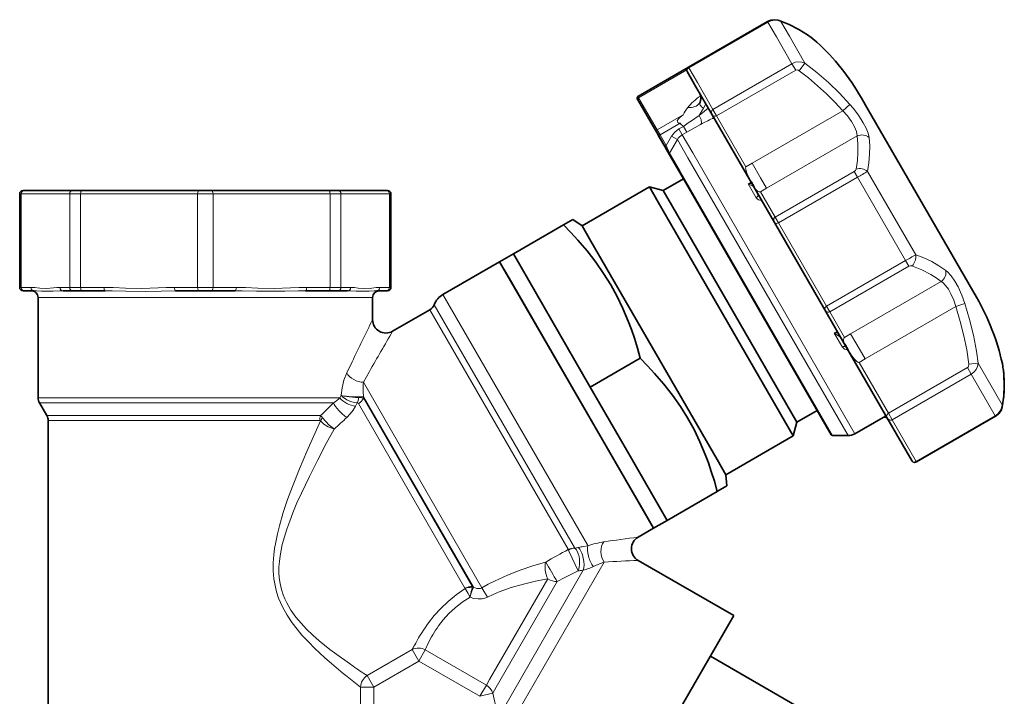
# Model space of a CAD drawing. Extents: x 353 to 846, y 131 to 745.
# Tile 6 of 12: x 699 to 846, y 401 to 503. Entities that reach past the tile are written whole.
import ezdxf

# ---------------------------------------------------------------- set-up
doc = ezdxf.new("R2010")
doc.units = 0

msp = doc.modelspace()

# ---------------------------------------------------------------- linework, layer by layer
at = {"color": 7, "lineweight": 35, "ltscale": 0.341176}
for p, q in [((810.780945, 502.30542), (798.96228, 495.481903)), ((844.833862, 443.324066), (833.015198, 436.500549)), ((833.015198, 436.500549), (844.833862, 443.324066))]:
    msp.add_line(p, q, dxfattribs=at)
at = {"color": 7, "lineweight": 13, "ltscale": 0.341177}
for p, q in [((810.819458, 502.2388), (799.000732, 495.415283)), ((841.203857, 449.611481), (829.385132, 442.787964))]:
    msp.add_line(p, q, dxfattribs=at)
at = {"color": 7, "lineweight": 13, "ltscale": 0.001924}
msp.add_line((810.780945, 502.30542), (810.819458, 502.2388), dxfattribs=at)
at = {"color": 7, "lineweight": 13, "ltscale": 0.063685}
for p, q in [((812.09314, 500.032684), (810.819458, 502.2388)), ((814.031921, 500.138702), (812.75824, 502.344849))]:
    msp.add_line(p, q, dxfattribs=at)
at = {"color": 7, "lineweight": 13, "ltscale": 0.115894}
for p, q in [((814.411011, 496.018005), (812.09314, 500.032684)), ((802.592346, 489.194489), (800.274475, 493.209167))]:
    msp.add_line(p, q, dxfattribs=at)
at = {"color": 7, "lineweight": 13, "ltscale": 0.116441}
msp.add_line((816.360718, 496.105042), (814.031921, 500.138702), dxfattribs=at)
at = {"color": 7, "lineweight": 13, "ltscale": 0.002271}
msp.add_line((817.347534, 499.868042), (817.27771, 499.926147), dxfattribs=at)
at = {"color": 7, "lineweight": 35, "ltscale": 0.000421}
msp.add_line((818.032043, 499.335693), (818.045166, 499.325134), dxfattribs=at)
at = {"color": 7, "lineweight": 13, "ltscale": 0.035344}
for p, q in [((816.360779, 496.10498), (815.514648, 494.972382)), ((842.254089, 451.2565), (840.850159, 451.090088))]:
    msp.add_line(p, q, dxfattribs=at)
at = {"color": 7, "lineweight": 35, "ltscale": 0.218681}
msp.add_line((791.384583, 491.106903), (798.9599, 495.48053), dxfattribs=at)
at = {"color": 7, "lineweight": 13, "ltscale": 0.208084}
msp.add_line((791.485046, 490.932861), (798.693298, 495.094543), dxfattribs=at)
at = {"color": 7, "lineweight": 35, "ltscale": 0.066302}
msp.add_line((800.060852, 492.579163), (798.734802, 494.875916), dxfattribs=at)
at = {"color": 7, "lineweight": 13, "ltscale": 0.001923}
for p, q in [((798.96228, 495.481903), (799.000732, 495.415283)), ((844.79541, 443.390686), (844.833862, 443.324066)), ((832.976746, 436.567169), (833.015198, 436.500549))]:
    msp.add_line(p, q, dxfattribs=at)
at = {"color": 7, "lineweight": 13, "ltscale": 0.063686}
msp.add_line((800.274475, 493.209167), (799.000732, 495.415283), dxfattribs=at)
at = {"color": 7, "lineweight": 13, "ltscale": 0.341176}
for p, q in [((802.592346, 489.194489), (814.411011, 496.018005)), ((803.153442, 488.222626), (814.972107, 495.046143)), ((840.6427, 450.583344), (828.824036, 443.759827)), ((844.79541, 443.390686), (832.976746, 436.567169))]:
    msp.add_line(p, q, dxfattribs=at)
at = {"color": 7, "lineweight": 13, "ltscale": 0.028055}
for p, q in [((814.972107, 495.046143), (814.411011, 496.018005)), ((803.153442, 488.222626), (802.592346, 489.194489)), ((828.824036, 443.759827), (829.385132, 442.787964))]:
    msp.add_line(p, q, dxfattribs=at)
at = {"color": 7, "lineweight": 35, "ltscale": 0.003349}
msp.add_line((799.3927, 493.736389), (799.325745, 493.852417), dxfattribs=at)
at = {"color": 7, "lineweight": 35, "ltscale": 0.121832}
msp.add_line((802.497498, 488.358765), (800.060852, 492.579163), dxfattribs=at)
at = {"color": 7, "lineweight": 35, "ltscale": 0.000498}
msp.add_line((791.290344, 490.770081), (791.300293, 490.752808), dxfattribs=at)
at = {"color": 7, "lineweight": 35, "ltscale": 0.004187}
msp.add_line((791.37677, 490.620361), (791.29303, 490.765381), dxfattribs=at)
at = {"color": 7, "lineweight": 35, "ltscale": 0.000224}
msp.add_line((791.295837, 490.760559), (791.300293, 490.752808), dxfattribs=at)
at = {"color": 7, "lineweight": 35, "ltscale": 0.178325}
msp.add_line((794.891602, 484.532532), (791.325134, 490.7099), dxfattribs=at)
at = {"color": 7, "lineweight": 35, "ltscale": 0.116787}
msp.add_line((791.37677, 490.620361), (793.712524, 486.574768), dxfattribs=at)
at = {"color": 7, "lineweight": 13, "ltscale": 0.005024}
msp.add_line((791.485046, 490.932861), (791.384583, 491.106903), dxfattribs=at)
at = {"color": 7, "lineweight": 13, "ltscale": 0.138527}
msp.add_line((791.485046, 490.932861), (794.255615, 486.134155), dxfattribs=at)
at = {"color": 7, "lineweight": 35, "ltscale": 0.05275}
msp.add_line((825.82312, 489.135071), (824.768127, 490.962372), dxfattribs=at)
at = {"color": 7, "lineweight": 13, "ltscale": 0.032336}
msp.add_line((800.522705, 488.272491), (801.177979, 489.387665), dxfattribs=at)
at = {"color": 7, "lineweight": 13, "ltscale": 0.018067}
msp.add_line((801.17804, 489.387695), (801.544189, 490.010742), dxfattribs=at)
at = {"color": 7, "lineweight": 13, "ltscale": 0.391401}
for p, q in [((822.001892, 488.974884), (808.443359, 481.146851)), ((824.166992, 485.224854), (810.608459, 477.396851)), ((836.73468, 463.45697), (823.176147, 455.628937))]:
    msp.add_line(p, q, dxfattribs=at)
at = {"color": 7, "lineweight": 13, "ltscale": 0.036158}
msp.add_line((823.080383, 489.938538), (822.001892, 488.974854), dxfattribs=at)
at = {"color": 7, "lineweight": 35}
for p, q in [((842.004089, 461.108826), (825.82312, 489.135071)), ((820.278687, 440.560852), (797.589661, 479.859375)), ((813.298401, 442.651031), (794.430359, 475.331421)), ((815.163452, 442.420715), (796.387573, 474.941406)), ((784.353271, 469.513397), (803.221313, 436.833008)), ((770.713745, 466.409821), (792.305969, 429.011017)), ((793.713745, 426.572632), (772.121521, 463.971436)), ((703.213745, 442.666931), (703.213745, 386.470764)), ((805.713745, 413.515442), (790.693115, 387.498901))]:
    msp.add_line(p, q, dxfattribs=at)
at = {"color": 7, "lineweight": 13, "ltscale": 0.112683}
msp.add_line((798.159058, 488.387817), (794.255615, 486.134155), dxfattribs=at)
at = {"color": 7, "lineweight": 13, "ltscale": 0.003962}
msp.add_line((797.369385, 487.240906), (797.290161, 487.378143), dxfattribs=at)
at = {"color": 7, "lineweight": 35, "ltscale": 0.309852}
msp.add_line((802.497498, 488.358765), (808.694519, 477.625183), dxfattribs=at)
at = {"color": 7, "lineweight": 13, "ltscale": 0.001352}
msp.add_line((802.575134, 487.836121), (802.525818, 487.813934), dxfattribs=at)
at = {"color": 7, "lineweight": 13, "ltscale": 0.00487}
msp.add_line((802.751526, 487.918793), (802.575134, 487.836121), dxfattribs=at)
at = {"color": 7, "lineweight": 13, "ltscale": 0.219319}
msp.add_line((803.153442, 488.222626), (807.539795, 480.625183), dxfattribs=at)
at = {"color": 7, "lineweight": 35, "ltscale": 0.021741}
msp.add_line((793.712524, 486.574768), (794.147339, 485.821655), dxfattribs=at)
at = {"color": 7, "lineweight": 35, "ltscale": 0.016238}
msp.add_line((794.472107, 485.259155), (794.147339, 485.821655), dxfattribs=at)
at = {"color": 7, "lineweight": 13, "ltscale": 0.02165}
msp.add_line((794.688599, 485.384155), (794.255615, 486.134155), dxfattribs=at)
at = {"color": 7, "lineweight": 13, "ltscale": 0.086462}
msp.add_line((797.683716, 487.113403), (794.688599, 485.384155), dxfattribs=at)
at = {"color": 7, "lineweight": 13, "ltscale": 0.019196}
for p, q in [((798.176575, 486.646423), (797.511597, 486.262512)), ((798.676208, 485.781006), (798.01123, 485.397095))]:
    msp.add_line(p, q, dxfattribs=at)
at = {"color": 7, "lineweight": 13, "ltscale": 0.024982}
for p, q in [((797.511597, 486.262512), (798.01123, 485.397095)), ((798.176575, 486.646423), (798.676208, 485.781006))]:
    msp.add_line(p, q, dxfattribs=at)
at = {"color": 7, "lineweight": 13, "ltscale": 0.059368}
msp.add_line((798.676147, 485.780945), (800.747498, 486.942291), dxfattribs=at)
at = {"color": 7, "lineweight": 13, "ltscale": 0.00625}
for p, q in [((794.688599, 485.384155), (794.472107, 485.259155)), ((795.614929, 483.779694), (795.398438, 483.654694))]:
    msp.add_line(p, q, dxfattribs=at)
at = {"color": 7, "lineweight": 35, "ltscale": 0.046317}
msp.add_line((794.472107, 485.259155), (795.398438, 483.654694), dxfattribs=at)
at = {"color": 7, "lineweight": 13, "ltscale": 0.046317}
msp.add_line((794.688599, 485.384155), (795.614929, 483.779694), dxfattribs=at)
at = {"color": 7, "lineweight": 35, "ltscale": 0.02338}
msp.add_line((795.359192, 483.722626), (794.891602, 484.532532), dxfattribs=at)
at = {"color": 7, "lineweight": 13, "ltscale": 0.03996}
msp.add_line((796.413696, 485.164185), (795.614929, 483.779694), dxfattribs=at)
at = {"color": 7, "lineweight": 13, "ltscale": 0.058005}
msp.add_line((797.279419, 484.664734), (796.119934, 482.655029), dxfattribs=at)
at = {"color": 7, "lineweight": 13, "ltscale": 0.024987}
msp.add_line((796.413696, 485.164185), (797.279419, 484.664734), dxfattribs=at)
at = {"color": 7, "lineweight": 13, "ltscale": 0.07772}
msp.add_line((798.833801, 481.972412), (797.279419, 484.664734), dxfattribs=at)
at = {"color": 7, "lineweight": 13, "ltscale": 0.07855}
msp.add_line((799.582214, 482.676056), (798.01123, 485.397095), dxfattribs=at)
at = {"color": 7, "lineweight": 35, "ltscale": 0.141765}
msp.add_line((798.194519, 478.811737), (795.359192, 483.722626), dxfattribs=at)
at = {"color": 7, "lineweight": 35, "ltscale": 0.03607}
msp.add_line((795.398438, 483.654694), (796.119812, 482.405182), dxfattribs=at)
at = {"color": 7, "lineweight": 13, "ltscale": 0.030821}
msp.add_line((795.614929, 483.779694), (796.119934, 482.655029), dxfattribs=at)
at = {"color": 7, "lineweight": 35, "ltscale": 0.073491}
msp.add_line((797.589661, 479.859375), (796.119812, 482.405182), dxfattribs=at)
at = {"color": 7, "lineweight": 13, "ltscale": 0.074149}
msp.add_line((797.602905, 480.086426), (796.119934, 482.655029), dxfattribs=at)
at = {"color": 7, "lineweight": 35, "ltscale": 0.096402}
msp.add_line((798.194519, 478.811707), (796.266479, 482.151154), dxfattribs=at)
at = {"color": 7, "lineweight": 13}
for p, q in [((798.833801, 481.972412), (822.814941, 440.435852)), ((799.582214, 482.676056), (823.814941, 440.703796)), ((820.495178, 440.435852), (797.602905, 480.086426)), ((701.713745, 461.068848), (748.65332, 461.068848)), ((762.232849, 461.513367), (783.825073, 424.114563)), ((760.933167, 459.993195), (781.899536, 423.678436)), ((760.283386, 459.233124), (780.936768, 423.460388)), ((768.071655, 417.69281), (750.34259, 448.400421)), ((701.713745, 446.068848), (746.844788, 446.068848)), ((766.79718, 417.7789), (750.375061, 446.2229)), ((701.914734, 445.318848), (745.852173, 445.318848)), ((749.599487, 445.20224), (765.525879, 417.616882)), ((750.359131, 446.007813), (766.618713, 417.845337)), ((703.012756, 443.416931), (743.949097, 443.416931)), ((703.213745, 442.666931), (743.802979, 442.666931)), ((786.364197, 421.515808), (772.716675, 397.877594)), ((783.221558, 420.315186), (771.265137, 399.606049))]:
    msp.add_line(p, q, dxfattribs=at)
at = {"color": 7, "lineweight": 13, "ltscale": 0.026084}
for p, q in [((808.443359, 481.146851), (807.539795, 480.625183)), ((810.608459, 477.396851), (809.704895, 476.875183)), ((823.176147, 455.628937), (822.272583, 455.107269))]:
    msp.add_line(p, q, dxfattribs=at)
at = {"color": 7, "lineweight": 13, "ltscale": 0.062499}
for p, q in [((808.44342, 481.146851), (809.693359, 478.981812)), ((824.091248, 454.044006), (825.341187, 451.878967))]:
    msp.add_line(p, q, dxfattribs=at)
at = {"color": 7, "lineweight": 13, "ltscale": 0.341175}
for p, q in [((823.716736, 479.899963), (811.898071, 473.076477)), ((824.21582, 479.035522), (812.397156, 472.212036)), ((819.580322, 459.770447), (831.398987, 466.593933)), ((820.079407, 458.906006), (831.898071, 465.729492))]:
    msp.add_line(p, q, dxfattribs=at)
at = {"color": 7, "lineweight": 13, "ltscale": 0.024954}
for p, q in [((823.716736, 479.899963), (824.21582, 479.035522)), ((811.898071, 473.076477), (812.397156, 472.212036)), ((831.898071, 465.729492), (831.398987, 466.593933)), ((820.079407, 458.906006), (819.580322, 459.770447))]:
    msp.add_line(p, q, dxfattribs=at)
at = {"color": 7, "lineweight": 13, "ltscale": 0.360254}
msp.add_line((832.909973, 467.440979), (825.704895, 479.920563), dxfattribs=at)
at = {"color": 7, "lineweight": 35, "ltscale": 0.0875}
for p, q in [((795.163452, 477.061737), (798.194519, 478.811737)), ((815.163452, 442.420715), (818.194519, 444.170715))]:
    msp.add_line(p, q, dxfattribs=at)
at = {"color": 7, "lineweight": 13, "ltscale": 0.045754}
for p, q in [((809.693359, 478.981812), (810.608459, 477.396881)), ((824.091248, 454.044006), (823.176147, 455.628937))]:
    msp.add_line(p, q, dxfattribs=at)
at = {"color": 7, "lineweight": 13, "ltscale": 0.359158}
for p, q in [((831.398987, 466.593933), (824.21582, 479.035522)), ((819.580322, 459.770447), (812.397156, 472.212036))]:
    msp.add_line(p, q, dxfattribs=at)
at = {"color": 7, "lineweight": 35, "ltscale": 0.004758}
for p, q in [((699.460938, 477.068848), (699.651245, 477.068848)), ((753.776245, 477.068848), (753.966553, 477.068848)), ((699.460938, 462.068848), (699.651245, 462.068848)), ((753.776245, 462.068848), (753.966553, 462.068848))]:
    msp.add_line(p, q, dxfattribs=at)
at = {"color": 7, "lineweight": 35, "ltscale": 0.181248}
for p, q in [((706.901184, 477.068848), (699.651245, 477.068848)), ((753.776245, 477.068848), (746.526306, 477.068848))]:
    msp.add_line(p, q, dxfattribs=at)
at = {"color": 7, "lineweight": 35, "ltscale": 0.033824}
for p, q in [((706.901184, 477.068848), (708.25415, 477.068848)), ((745.17334, 477.068848), (746.526306, 477.068848)), ((706.901184, 462.068848), (708.25415, 462.068848)), ((745.17334, 462.068848), (746.526306, 462.068848))]:
    msp.add_line(p, q, dxfattribs=at)
at = {"color": 7, "lineweight": 35, "ltscale": 0.437572}
for p, q in [((725.757019, 477.068848), (708.25415, 477.068848)), ((745.17334, 477.068848), (727.670471, 477.068848))]:
    msp.add_line(p, q, dxfattribs=at)
at = {"color": 7, "lineweight": 35, "ltscale": 0.047836}
for p, q in [((725.757019, 477.068848), (727.670471, 477.068848)), ((725.757019, 462.068848), (727.670471, 462.068848))]:
    msp.add_line(p, q, dxfattribs=at)
at = {"color": 7, "lineweight": 35, "ltscale": 0.290901}
for p, q in [((793.11438, 477.610779), (783.037292, 471.792755)), ((814.61438, 440.371674), (804.537292, 434.55365))]:
    msp.add_line(p, q, dxfattribs=at)
at = {"color": 7, "lineweight": 35, "ltscale": 0.065799}
for p, q in [((794.430359, 475.331421), (793.11438, 477.610779)), ((783.037292, 471.792755), (784.353271, 469.513397)), ((814.61438, 440.371674), (813.298401, 442.651031)), ((803.221313, 436.833008), (804.537292, 434.55365))]:
    msp.add_line(p, q, dxfattribs=at)
at = {"color": 7, "lineweight": 35, "ltscale": 0.053034}
msp.add_line((795.163452, 477.061737), (793.11438, 477.610779), dxfattribs=at)
at = {"color": 7, "lineweight": 35, "ltscale": 0.061208}
msp.add_line((796.387573, 474.941406), (795.163452, 477.061737), dxfattribs=at)
at = {"color": 7, "lineweight": 13, "ltscale": 0.012499}
for p, q in [((808.305054, 478.299744), (807.87207, 478.049744)), ((821.177063, 456.004761), (820.74408, 455.754761))]:
    msp.add_line(p, q, dxfattribs=at)
at = {"color": 7, "lineweight": 13, "ltscale": 0.059596}
msp.add_line((809.063965, 475.98526), (807.87207, 478.049744), dxfattribs=at)
at = {"color": 7, "lineweight": 35, "ltscale": 0.154926}
for p, q in [((808.694519, 477.625183), (811.79303, 472.258392)), ((819.31842, 459.22406), (822.416931, 453.857269))]:
    msp.add_line(p, q, dxfattribs=at)
at = {"color": 7, "lineweight": 13, "ltscale": 0.005708}
for p, q in [((698.960938, 476.568848), (699.18927, 476.568848)), ((754.23822, 476.568848), (754.466553, 476.568848)), ((698.960938, 462.568848), (699.18927, 462.568848)), ((754.23822, 462.568848), (754.466553, 462.568848))]:
    msp.add_line(p, q, dxfattribs=at)
at = {"color": 7, "lineweight": 35, "ltscale": 0.35}
for p, q in [((698.960938, 462.568848), (698.960938, 476.568848)), ((754.466553, 462.568848), (754.466553, 476.568848))]:
    msp.add_line(p, q, dxfattribs=at)
at = {"color": 7, "lineweight": 13, "ltscale": 0.35}
for p, q in [((699.18927, 462.568848), (699.18927, 476.568848)), ((706.439209, 476.568848), (706.439209, 462.568848)), ((708.062805, 476.568848), (708.062805, 462.568848)), ((725.565674, 462.568848), (725.565674, 476.568848)), ((727.861816, 462.568848), (727.861816, 476.568848)), ((745.364685, 476.568848), (745.364685, 462.568848)), ((746.988281, 476.568848), (746.988281, 462.568848)), ((754.23822, 462.568848), (754.23822, 476.568848))]:
    msp.add_line(p, q, dxfattribs=at)
at = {"color": 7, "lineweight": 13, "ltscale": 0.181248}
for p, q in [((706.439209, 476.568848), (699.18927, 476.568848)), ((754.23822, 476.568848), (746.988281, 476.568848))]:
    msp.add_line(p, q, dxfattribs=at)
at = {"color": 7, "lineweight": 13, "ltscale": 0.04059}
for p, q in [((706.439209, 476.568848), (708.062805, 476.568848)), ((745.364685, 476.568848), (746.988281, 476.568848)), ((706.439209, 462.568848), (708.062805, 462.568848)), ((745.364685, 462.568848), (746.988281, 462.568848))]:
    msp.add_line(p, q, dxfattribs=at)
at = {"color": 7, "lineweight": 13, "ltscale": 0.437572}
for p, q in [((725.565674, 476.568848), (708.062805, 476.568848)), ((745.364685, 476.568848), (727.861816, 476.568848))]:
    msp.add_line(p, q, dxfattribs=at)
at = {"color": 7, "lineweight": 13, "ltscale": 0.057404}
for p, q in [((725.565674, 476.568848), (727.861816, 476.568848)), ((725.565674, 462.568848), (727.861816, 462.568848))]:
    msp.add_line(p, q, dxfattribs=at)
at = {"color": 7, "lineweight": 35, "ltscale": 0.002706}
msp.add_line((809.379639, 476.438538), (809.3255, 476.532288), dxfattribs=at)
at = {"color": 7, "lineweight": 13, "ltscale": 0.109659}
msp.add_line((809.704895, 476.875183), (811.898071, 473.076477), dxfattribs=at)
at = {"color": 7, "lineweight": 35, "ltscale": 0.041608}
msp.add_line((781.679688, 472.740997), (780.238342, 471.908844), dxfattribs=at)
at = {"color": 7, "lineweight": 35, "ltscale": 0.041399}
for p, q in [((783.037292, 471.792755), (781.679688, 472.740997)), ((804.537292, 434.55365), (804.679688, 432.903809))]:
    msp.add_line(p, q, dxfattribs=at)
at = {"color": 7, "lineweight": 35, "ltscale": 0.215853}
msp.add_line((780.238342, 471.908844), (772.760986, 467.591797), dxfattribs=at)
at = {"color": 7, "lineweight": 35, "ltscale": 0.376269}
msp.add_line((819.31842, 459.22406), (811.79303, 472.258392), dxfattribs=at)
at = {"color": 7, "lineweight": 35, "ltscale": 0.059099}
for p, q in [((770.713745, 466.409821), (772.760986, 467.591797)), ((793.713745, 426.572632), (795.760986, 427.754639))]:
    msp.add_line(p, q, dxfattribs=at)
at = {"color": 7, "lineweight": 35, "ltscale": 0.2875}
for p, q in [((772.760986, 467.591797), (778.510986, 457.632507)), ((778.510986, 457.632507), (784.260986, 447.673218)), ((784.260986, 447.673218), (790.010986, 437.713928)), ((790.010986, 437.713928), (795.760986, 427.754639))]:
    msp.add_line(p, q, dxfattribs=at)
at = {"color": 7, "lineweight": 35, "ltscale": 0.244822}
msp.add_line((770.713745, 466.409821), (762.232849, 461.513367), dxfattribs=at)
at = {"color": 7, "lineweight": 35, "ltscale": 0.07039}
for p, q in [((772.121521, 463.971436), (770.713745, 466.409821)), ((792.305969, 429.011017), (793.713745, 426.572632))]:
    msp.add_line(p, q, dxfattribs=at)
at = {"color": 7, "lineweight": 13, "ltscale": 0.03614}
for p, q in [((700.634888, 462.568848), (699.18927, 462.568848)), ((754.23822, 462.568848), (752.792603, 462.568848))]:
    msp.add_line(p, q, dxfattribs=at)
at = {"color": 7, "lineweight": 13, "ltscale": 0.036139}
for p, q in [((706.439209, 462.568848), (704.993652, 462.568848)), ((748.433838, 462.568848), (746.988281, 462.568848))]:
    msp.add_line(p, q, dxfattribs=at)
at = {"color": 7, "lineweight": 13, "ltscale": 0.08725}
for p, q in [((711.552795, 462.568848), (708.062805, 462.568848)), ((745.364685, 462.568848), (741.874695, 462.568848))]:
    msp.add_line(p, q, dxfattribs=at)
at = {"color": 7, "lineweight": 13, "ltscale": 0.087248}
for p, q in [((725.565674, 462.568848), (722.075745, 462.568848)), ((731.351746, 462.568848), (727.861816, 462.568848))]:
    msp.add_line(p, q, dxfattribs=at)
at = {"color": 7, "lineweight": 35, "ltscale": 0.036139}
for p, q in [((701.096802, 462.068848), (699.651245, 462.068848)), ((753.776245, 462.068848), (752.330688, 462.068848))]:
    msp.add_line(p, q, dxfattribs=at)
at = {"color": 7, "lineweight": 35, "ltscale": 0.000674}
msp.add_line((700.714722, 462.068848), (700.741699, 462.068848), dxfattribs=at)
at = {"color": 7, "lineweight": 35, "ltscale": 0.375}
msp.add_line((701.713745, 461.068848), (701.713745, 446.068848), dxfattribs=at)
at = {"color": 7, "lineweight": 35, "ltscale": 0.03614}
for p, q in [((706.901184, 462.068848), (705.455566, 462.068848)), ((747.971924, 462.068848), (746.526306, 462.068848))]:
    msp.add_line(p, q, dxfattribs=at)
at = {"color": 7, "lineweight": 35, "ltscale": 0.08725}
for p, q in [((711.744141, 462.068848), (708.25415, 462.068848)), ((745.17334, 462.068848), (741.68335, 462.068848))]:
    msp.add_line(p, q, dxfattribs=at)
at = {"color": 7, "lineweight": 35, "ltscale": 0.087248}
for p, q in [((725.757019, 462.068848), (722.26709, 462.068848)), ((731.1604, 462.068848), (727.670471, 462.068848))]:
    msp.add_line(p, q, dxfattribs=at)
at = {"color": 7, "lineweight": 13, "ltscale": 0.076511}
msp.add_line((748.65332, 461.068848), (751.713745, 461.068848), dxfattribs=at)
at = {"color": 7, "lineweight": 35, "ltscale": 0.082981}
msp.add_line((751.713745, 461.068848), (751.713745, 457.749603), dxfattribs=at)
at = {"color": 7, "lineweight": 13, "ltscale": 0.3914}
msp.add_line((838.899719, 459.70697), (825.341248, 451.878937), dxfattribs=at)
at = {"color": 7, "lineweight": 13, "ltscale": 0.036157}
msp.add_line((840.273499, 460.159088), (838.899719, 459.70697), dxfattribs=at)
at = {"color": 7, "lineweight": 35, "ltscale": 0.16078}
msp.add_line((760.283386, 459.233124), (754.713806, 456.017517), dxfattribs=at)
at = {"color": 7, "lineweight": 13, "ltscale": 0.10966}
msp.add_line((820.079407, 458.906006), (822.272583, 455.107269), dxfattribs=at)
at = {"color": 7, "lineweight": 13, "ltscale": 0.060918}
msp.add_line((821.962402, 453.644501), (820.74408, 455.754761), dxfattribs=at)
at = {"color": 7, "lineweight": 35, "ltscale": 0.309851}
msp.add_line((822.416931, 453.857269), (828.613953, 443.123718), dxfattribs=at)
at = {"color": 7, "lineweight": 35, "ltscale": 0.215854}
for p, q in [((791.738403, 451.990265), (784.260986, 447.673218)), ((803.238403, 432.071686), (795.760986, 427.754639))]:
    msp.add_line(p, q, dxfattribs=at)
at = {"color": 7, "lineweight": 13, "ltscale": 0.046524}
msp.add_line((748.65332, 451.464844), (747.852051, 449.785217), dxfattribs=at)
at = {"color": 7, "lineweight": 13, "ltscale": 0.026085}
msp.add_line((825.341248, 451.878937), (824.437622, 451.357269), dxfattribs=at)
at = {"color": 7, "lineweight": 13, "ltscale": 0.21932}
msp.add_line((824.437622, 451.357269), (828.824036, 443.759827), dxfattribs=at)
at = {"color": 7, "lineweight": 13, "ltscale": 0.028056}
msp.add_line((840.6427, 450.583344), (841.203857, 449.611481), dxfattribs=at)
at = {"color": 7, "lineweight": 13, "ltscale": 0.180127}
msp.add_line((845.856628, 445.016724), (842.254089, 451.2565), dxfattribs=at)
at = {"color": 7, "lineweight": 35, "ltscale": 0.002506}
msp.add_line((845.884766, 451.106384), (845.866211, 451.204895), dxfattribs=at)
at = {"color": 7, "lineweight": 13, "ltscale": 0.04612}
msp.add_line((751.250549, 450.006317), (750.34259, 448.400421), dxfattribs=at)
at = {"color": 7, "lineweight": 13, "ltscale": 0.179579}
for p, q in [((844.79541, 443.390686), (841.203857, 449.611481)), ((832.976746, 436.567169), (829.385132, 442.787964))]:
    msp.add_line(p, q, dxfattribs=at)
at = {"color": 7, "lineweight": 13, "ltscale": 0.002272}
msp.add_line((846.021729, 450.140015), (846.006348, 450.229584), dxfattribs=at)
at = {"color": 7, "lineweight": 13, "ltscale": 0.010493}
msp.add_line((747.014587, 446.452698), (746.844788, 446.068848), dxfattribs=at)
at = {"color": 7, "lineweight": 13, "ltscale": 0.005392}
msp.add_line((750.375061, 446.2229), (750.359131, 446.007813), dxfattribs=at)
at = {"color": 7, "lineweight": 35, "ltscale": 0.054903}
msp.add_line((703.012756, 443.416931), (701.914734, 445.318848), dxfattribs=at)
at = {"color": 7, "lineweight": 13, "ltscale": 0.013493}
msp.add_line((749.426147, 445.302063), (749.173218, 444.825287), dxfattribs=at)
at = {"color": 7, "lineweight": 35, "ltscale": 0.121651}
msp.add_line((823.814941, 440.703796), (828.029053, 443.13681), dxfattribs=at)
at = {"color": 7, "lineweight": 13, "ltscale": 0.012501}
msp.add_line((828.427734, 443.446259), (827.99469, 443.196259), dxfattribs=at)
at = {"color": 7, "lineweight": 35, "ltscale": 0.000646}
msp.add_line((828.018921, 443.205261), (827.99469, 443.196259), dxfattribs=at)
at = {"color": 7, "lineweight": 13, "ltscale": 0.001717}
msp.add_line((828.029053, 443.13681), (827.99469, 443.196259), dxfattribs=at)
at = {"color": 7, "lineweight": 35, "ltscale": 0.188135}
msp.add_line((832.376648, 436.606506), (828.613953, 443.123718), dxfattribs=at)
at = {"color": 7, "lineweight": 35, "ltscale": 0.053033}
msp.add_line((815.163452, 442.420715), (814.61438, 440.371674), dxfattribs=at)
at = {"color": 7, "lineweight": 35, "ltscale": 0.057994}
msp.add_line((820.495178, 440.435852), (822.814941, 440.435852), dxfattribs=at)
at = {"color": 7, "lineweight": 35, "ltscale": 0.003238}
msp.add_line((831.783508, 437.633881), (831.71875, 437.746063), dxfattribs=at)
at = {"color": 7, "lineweight": 35, "ltscale": 0.037517}
msp.add_line((803.380066, 432.153473), (804.679688, 432.903809), dxfattribs=at)
at = {"color": 7, "lineweight": 35, "ltscale": 0.004089}
msp.add_line((803.380066, 432.153473), (803.238403, 432.071686), dxfattribs=at)
at = {"color": 7, "lineweight": 35, "ltscale": 0.066622}
msp.add_line((793.713745, 426.572632), (791.405884, 425.240204), dxfattribs=at)
at = {"color": 7, "lineweight": 13, "ltscale": 0.016747}
msp.add_line((783.249023, 423.850037), (783.907898, 423.971069), dxfattribs=at)
at = {"color": 7, "lineweight": 13, "ltscale": 0.004142}
msp.add_line((783.907898, 423.971069), (783.825073, 424.114563), dxfattribs=at)
at = {"color": 7, "lineweight": 13, "ltscale": 0.002185}
msp.add_line((780.936768, 423.460388), (780.980469, 423.384705), dxfattribs=at)
at = {"color": 7, "lineweight": 13, "ltscale": 0.001925}
msp.add_line((781.011169, 423.314087), (780.980469, 423.384705), dxfattribs=at)
at = {"color": 7, "lineweight": 13, "ltscale": 0.002217}
msp.add_line((781.943848, 423.601624), (781.899536, 423.678436), dxfattribs=at)
at = {"color": 7, "lineweight": 13, "ltscale": 0.000451}
msp.add_line((781.953918, 423.58667), (781.943848, 423.601624), dxfattribs=at)
at = {"color": 7, "lineweight": 13, "ltscale": 0.001704}
msp.add_line((782.432007, 423.675629), (782.49823, 423.691742), dxfattribs=at)
at = {"color": 7, "lineweight": 13, "ltscale": 0.000971}
msp.add_line((777.565674, 421.514069), (777.603027, 421.524658), dxfattribs=at)
at = {"color": 7, "lineweight": 35, "ltscale": 0.413032}
msp.add_line((805.713745, 413.515442), (791.405884, 421.776093), dxfattribs=at)
at = {"color": 7, "lineweight": 13, "ltscale": 0.002871}
msp.add_line((783.108521, 420.294891), (783.221558, 420.315186), dxfattribs=at)
at = {"color": 7, "lineweight": 13, "ltscale": 0.434763}
msp.add_line((777.909424, 419.013794), (769.214172, 403.953156), dxfattribs=at)
at = {"color": 7, "lineweight": 13, "ltscale": 0.455986}
msp.add_line((779.301575, 418.59668), (770.181885, 402.800842), dxfattribs=at)
at = {"color": 7, "lineweight": 13, "ltscale": 0.00091}
msp.add_line((777.873596, 419.007355), (777.909424, 419.013794), dxfattribs=at)
at = {"color": 7, "lineweight": 13, "ltscale": 0.004761}
msp.add_line((766.79718, 417.7789), (766.618713, 417.845337), dxfattribs=at)
at = {"color": 7, "lineweight": 13, "ltscale": 0.040584}
msp.add_line((768.88501, 416.287903), (768.071655, 417.69281), dxfattribs=at)
at = {"color": 7, "lineweight": 13, "ltscale": 0.007571}
msp.add_line((766.283142, 416.274384), (766.139771, 416.541138), dxfattribs=at)
at = {"color": 7, "lineweight": 13, "ltscale": 0.007495}
msp.add_line((766.283142, 416.274384), (766.35144, 416.566315), dxfattribs=at)
at = {"color": 7, "lineweight": 13, "ltscale": 0.194593}
for p, q in [((757.654236, 408.432587), (750.91333, 404.54071)), ((758.638977, 406.726929), (751.898071, 402.835083))]:
    msp.add_line(p, q, dxfattribs=at)
at = {"color": 7, "lineweight": 13, "ltscale": 0.049238}
msp.add_line((758.638977, 406.726959), (757.654236, 408.432617), dxfattribs=at)
at = {"color": 7, "lineweight": 13, "ltscale": 0.047915}
msp.add_line((758.638977, 406.726959), (759.59729, 408.38678), dxfattribs=at)
at = {"color": 7, "lineweight": 13, "ltscale": 0.263631}
for p, q in [((768.729736, 403.114166), (759.59729, 408.38678)), ((767.771423, 401.454315), (758.638977, 406.726959))]:
    msp.add_line(p, q, dxfattribs=at)
at = {"color": 7, "lineweight": 13, "ltscale": 0.017744}
msp.add_line((748.245056, 406.339905), (748.828796, 405.936157), dxfattribs=at)
at = {"color": 7, "lineweight": 35, "ltscale": 0.477833}
msp.add_line((818.766357, 397.896606), (802.213745, 407.453278), dxfattribs=at)
at = {"color": 7, "lineweight": 13, "ltscale": 0.018183}
msp.add_line((747.336914, 404.872772), (747.903015, 404.416138), dxfattribs=at)
at = {"color": 7, "lineweight": 13, "ltscale": 0.049237}
msp.add_line((751.898071, 402.835083), (750.91333, 404.54071), dxfattribs=at)
at = {"color": 7, "lineweight": 13, "ltscale": 0.02422}
msp.add_line((769.214172, 403.953156), (768.729736, 403.114166), dxfattribs=at)
at = {"color": 7, "lineweight": 13, "ltscale": 0.243246}
for p, q in [((749.922852, 402.835083), (749.922852, 393.105255)), ((751.898071, 402.835083), (751.898071, 393.105255))]:
    msp.add_line(p, q, dxfattribs=at)
at = {"color": 7, "lineweight": 13, "ltscale": 0.04938}
msp.add_line((751.898071, 402.835083), (749.922852, 402.835083), dxfattribs=at)
at = {"color": 7, "lineweight": 13, "ltscale": 0.047916}
msp.add_line((767.771423, 401.454315), (768.729736, 403.114166), dxfattribs=at)
at = {"color": 7, "lineweight": 13, "ltscale": 0.04897}
msp.add_line((767.771423, 401.454315), (769.673828, 401.920898), dxfattribs=at)
at = {"color": 7, "lineweight": 13, "ltscale": 0.025402}
msp.add_line((770.181885, 402.800842), (769.673828, 401.920898), dxfattribs=at)
at = {"color": 7, "lineweight": 35}
for points in [[(810.780945, 502.30542), (811.273682, 502.515747), (811.783447, 502.598083), (812.319397, 502.54303), (812.486572, 502.493103)], [(812.486572, 502.493103), (814.009216, 501.881226), (815.430786, 501.152588), (816.746643, 500.31543), (817.27771, 499.926147)], [(818.122131, 499.259033), (817.785156, 499.532288), (817.27771, 499.926147)], [(798.96228, 495.481903), (798.764282, 495.291901), (798.691467, 495.074615), (798.734436, 494.876556)], [(800.681824, 490.269897), (800.78064, 490.776245), (800.723206, 491.271912), (800.57843, 491.680603)], [(791.738403, 451.990265), (791.313538, 453.508575), (790.853943, 454.990601), (790.412903, 456.28067), (789.94104, 457.539581), (789.149414, 459.420929), (788.275269, 461.23288), (787.312866, 462.982544), (786.256653, 464.679016), (785.073669, 466.370056), (783.783813, 468.025055), (782.387268, 469.650848), (781.336975, 470.785828), (780.238342, 471.908844)], [(803.238403, 432.071686), (802.813538, 433.589996), (802.353943, 435.072021), (801.912903, 436.362091), (801.44104, 437.621002), (800.649414, 439.50235), (799.775269, 441.31427), (798.812866, 443.063965), (797.756653, 444.760437), (796.573669, 446.451477), (795.283813, 448.106476), (793.887268, 449.732269), (792.836975, 450.867249), (791.738403, 451.990265)], [(845.849182, 444.707306), (846.080566, 446.331451), (846.1604, 447.927002), (846.093323, 449.485474), (846.021729, 450.140015)], [(845.849182, 444.707336), (845.668823, 444.186707), (845.347351, 443.731934), (844.919128, 443.375824), (844.833862, 443.324066)], [(844.833862, 443.324066), (845.274841, 443.657715), (845.598877, 444.062622), (845.802734, 444.516724), (845.849182, 444.707306)], [(833.015198, 436.500549), (832.753967, 436.424133), (832.529907, 436.468262), (832.376648, 436.606506)]]:
    msp.add_lwpolyline(points, dxfattribs=at)
at = {"color": 7, "lineweight": 13}
for points in [[(812.75824, 502.344849), (812.304565, 502.500427), (811.814331, 502.536102), (811.302124, 502.447327), (810.819458, 502.2388)], [(817.347534, 499.868042), (816.308533, 500.601624), (815.196655, 501.262085), (814.012512, 501.844391), (812.75824, 502.344818)], [(814.411011, 496.018005), (814.89563, 496.225281), (815.410706, 496.309448), (815.904175, 496.267334), (816.360779, 496.105042)], [(816.360718, 496.105042), (818.144104, 494.705231), (819.859314, 493.205109), (821.504822, 491.613159), (823.080322, 489.938538)], [(798.734802, 494.875916), (798.70282, 494.992554), (798.730164, 495.127899), (798.830627, 495.280579), (799.000732, 495.415283)], [(814.972107, 495.046143), (815.212158, 495.095947), (815.365723, 495.057556), (815.514648, 494.972412)], [(815.514648, 494.972382), (816.902832, 493.886658), (818.253174, 492.73291), (819.564636, 491.514587), (820.80188, 490.271606), (822.001892, 488.974854)], [(800.681763, 490.269775), (800.63678, 490.127319), (800.637756, 489.979919), (800.688599, 489.833862), (800.78064, 489.700287), (800.897949, 489.583893), (801.17804, 489.387695)], [(801.903625, 489.388672), (801.343628, 488.901428), (800.522644, 488.272491)], [(802.592346, 489.194489), (802.487183, 489.10379), (802.418701, 488.982452), (802.382751, 488.800049), (802.398926, 488.614532), (802.497498, 488.358765)], [(824.166992, 485.224884), (824.135559, 485.530457), (824.056519, 485.86496), (823.762268, 486.599854), (823.31311, 487.377991), (822.696899, 488.211884), (822.001892, 488.974884)], [(825.944153, 484.978333), (825.795288, 485.64386), (825.499878, 486.397522), (825.083618, 487.201111), (824.372681, 488.315979), (823.557129, 489.385498), (823.080383, 489.938538)], [(797.290161, 487.378174), (797.275024, 487.475037), (797.329041, 487.610229), (797.504639, 487.831696), (797.704773, 488.023132), (798.159058, 488.387817)], [(798.176208, 486.646729), (798.920288, 487.16571), (799.420837, 487.458221), (800.522339, 488.271912)], [(803.153442, 488.222626), (802.98584, 488.159363), (802.819092, 488.15332), (802.652039, 488.207764), (802.497498, 488.358765)], [(824.166992, 485.224854), (824.276306, 483.983582), (824.285583, 482.768585), (824.197144, 481.527222), (824.007935, 480.261597)], [(825.944153, 484.978333), (826.035461, 483.753326), (826.028137, 482.500122), (825.918579, 481.221375), (825.704895, 479.920532)], [(807.539795, 480.625183), (807.520691, 480.609802), (807.496216, 480.567078), (807.482056, 480.447205), (807.512207, 480.230225), (807.635986, 479.8125), (807.879639, 479.208038), (808.167175, 478.601532)], [(824.007996, 480.261597), (823.920776, 480.076416), (823.716736, 479.899963)], [(808.583496, 477.817444), (808.594116, 477.791809), (808.594788, 477.781677), (808.590271, 477.770416), (808.583923, 477.765228), (808.564941, 477.76004), (808.539917, 477.760376), (808.47937, 477.772278), (808.345581, 477.818359), (807.87207, 478.049744)], [(809.704895, 476.875183), (809.620605, 476.846924), (809.490295, 476.856873), (809.314941, 476.933838), (809.197266, 477.016113), (808.923462, 477.291626)], [(809.063965, 475.98526), (809.207397, 475.806244), (809.399109, 475.67453), (809.628906, 475.596954), (809.875305, 475.580017)], [(811.79303, 472.258392), (811.707153, 472.46759), (811.684326, 472.692474), (811.723755, 472.870667), (811.825806, 473.022461), (811.898071, 473.076477)], [(811.79303, 472.258392), (811.855469, 472.18924), (811.949402, 472.142395), (812.116211, 472.12439), (812.397156, 472.212036)], [(832.909973, 467.440979), (834.14325, 466.975677), (835.305481, 466.431213), (836.394531, 465.810913), (837.409729, 465.119293)], [(831.898071, 465.729492), (832.118896, 465.812622), (832.356873, 465.800903)], [(832.356873, 465.800873), (833.808289, 465.214691), (835.151917, 464.516602), (835.965393, 464.007599), (836.73468, 463.45694)], [(840.273499, 460.159088), (839.808594, 461.419586), (839.242065, 462.646057), (838.742493, 463.532227), (838.208984, 464.304626), (837.6651, 464.906342), (837.409729, 465.119324)], [(700.634888, 462.568848), (701.20874, 462.541168), (701.965454, 462.470337), (702.97937, 462.431183), (703.997803, 462.50177), (704.498108, 462.547424), (704.993652, 462.568848)], [(711.552795, 462.568848), (712.938293, 462.541168), (714.765015, 462.470337), (717.212891, 462.431183), (719.671631, 462.50177), (720.879395, 462.547424), (722.075745, 462.568848)], [(731.351746, 462.568848), (732.737244, 462.541168), (734.564026, 462.470337), (737.011902, 462.431183), (739.470581, 462.50177), (740.678406, 462.547424), (741.874695, 462.568848)], [(748.433838, 462.568848), (749.007751, 462.541168), (749.567505, 462.488403)], [(749.567505, 462.488403), (750.580261, 462.429565), (751.597839, 462.482635), (752.27771, 462.545929), (752.792603, 462.568848)], [(838.89978, 459.70697), (838.591797, 460.676025), (838.185791, 461.614258), (837.803467, 462.29538), (837.387207, 462.869476), (836.95636, 463.299316), (836.73468, 463.45697)], [(701.096802, 462.068848), (701.463135, 462.057251), (702.239197, 462.004333), (703.983032, 462.004059), (704.951721, 462.057251), (705.455566, 462.068848)], [(711.744141, 462.068848), (712.766479, 462.057251), (714.827087, 462.004333), (717.745239, 461.98056), (720.106934, 462.031647), (722.26709, 462.068848)], [(731.1604, 462.068848), (732.238098, 462.057281), (734.383545, 462.004211), (738.603149, 462.004395), (740.661926, 462.057251), (741.68335, 462.068848)], [(747.971924, 462.068848), (748.406616, 462.059998), (749.247375, 462.015228)], [(749.247375, 462.015228), (751.203247, 462.00528), (751.968933, 462.057495), (752.330688, 462.068848)], [(819.580322, 459.770447), (819.411743, 459.633118), (819.312927, 459.472839), (819.288208, 459.360352), (819.31842, 459.22406)], [(838.899719, 459.70697), (839.573975, 457.487305), (840.111572, 455.357117), (840.538574, 453.223022), (840.850098, 451.090088)], [(840.273499, 460.159088), (840.9776, 457.805664), (841.559448, 455.430511), (842.009521, 453.039673), (842.254089, 451.2565)], [(820.079407, 458.906006), (819.948975, 458.859436), (819.81073, 458.858398), (819.637329, 458.914185), (819.487183, 459.016602), (819.31842, 459.22406)], [(821.731812, 455.043915), (821.699219, 455.084839), (821.591919, 455.181732), (821.386353, 455.337219), (820.74408, 455.754761)], [(822.272583, 455.107269), (822.205994, 455.048401), (822.149414, 454.930603), (822.128418, 454.740265), (822.140808, 454.597229), (822.242554, 454.222321)], [(821.962402, 453.644501), (822.100708, 453.474335), (822.286743, 453.352661), (822.511169, 453.285248), (822.751953, 453.277039)], [(824.437622, 451.357269), (824.414734, 451.348389), (824.36554, 451.348511), (824.254639, 451.39621), (824.081787, 451.530853), (823.781921, 451.846893), (823.38031, 452.360168), (822.998779, 452.912415)], [(840.850159, 451.090088), (840.82135, 450.803772), (840.74939, 450.675018), (840.6427, 450.583344)], [(842.254089, 451.2565), (842.166077, 450.779175), (841.955139, 450.330109), (841.625, 449.926941), (841.203857, 449.611481)], [(747.852051, 449.785217), (747.437744, 448.728058), (747.148682, 447.56189), (747.014587, 446.452698)], [(846.006348, 450.229584), (846.122131, 448.962921), (846.138123, 447.669525), (846.050293, 446.352844), (845.856628, 445.016724)], [(747.381409, 446.101593), (747.874939, 445.7789), (748.426147, 445.527863), (749.004395, 445.360657), (749.426147, 445.302063)], [(747.440857, 446.345306), (748.290955, 446.205231), (749.181824, 446.121338), (749.62085, 446.103119)], [(749.620789, 446.103088), (750.110718, 446.064575), (750.359131, 446.007813)], [(749.173218, 444.825287), (748.81189, 444.232147), (748.373596, 443.667511), (747.868469, 443.141724)], [(845.856628, 445.016724), (845.764526, 444.546082), (845.550354, 444.103668), (845.217346, 443.704468), (844.79541, 443.390686)], [(828.704041, 442.967712), (828.625732, 443.070435), (828.499329, 443.165771), (828.376221, 443.215759), (828.172424, 443.236328), (827.99469, 443.196259)], [(828.613953, 443.123718), (828.564148, 443.271027), (828.574219, 443.436951), (828.635254, 443.57901), (828.824036, 443.759827)], [(828.613953, 443.123718), (828.754883, 442.940063), (828.941345, 442.802368), (829.117676, 442.743134), (829.302246, 442.752838), (829.385132, 442.787964)], [(747.336914, 404.872772), (745.551819, 406.363892), (744.580566, 407.216278), (743.069824, 408.62262), (742.113464, 409.582275), (741.16571, 410.609192), (740.418396, 411.493042), (739.701416, 412.428619), (738.929443, 413.580383), (738.24408, 414.812256), (737.675598, 416.121368), (737.367371, 417.057983), (737.132019, 418.01947), (736.971313, 418.99884), (736.873047, 420.206177), (736.872864, 421.416077), (736.95752, 422.61969), (737.074585, 423.558777), (737.229309, 424.490509), (737.48761, 425.733002), (737.792603, 426.959534), (738.370544, 428.938477), (739.020691, 430.882996), (739.722656, 432.797028), (740.778015, 435.460693), (741.880859, 438.074158), (743.909607, 442.615509)], [(743.909607, 442.615509), (744.157471, 442.372253), (744.44165, 442.144165), (745.080017, 441.750549), (745.760681, 441.465973), (745.98468, 441.402374)], [(744.251953, 443.069427), (744.714722, 442.517395), (745.248779, 441.988708), (745.80957, 441.526062), (745.98468, 441.402374)], [(748.245056, 406.339905), (746.361938, 407.693787), (745.336121, 408.473267), (743.742065, 409.768097), (742.791382, 410.607605), (741.85083, 411.509613), (741.032654, 412.376068), (740.255737, 413.303192), (739.520752, 414.327759), (738.878113, 415.429047), (738.600952, 416.008057), (738.357971, 416.604736), (738.087891, 417.44043), (737.89093, 418.299805), (737.768127, 419.176392), (737.718628, 419.987488), (737.724976, 420.802124), (737.782898, 421.626709), (737.886536, 422.447693), (738.03717, 423.299927), (738.225037, 424.145996), (738.531616, 425.289246), (738.885376, 426.418152), (739.322632, 427.657257), (739.796997, 428.881256), (740.416321, 430.359314), (741.069214, 431.819), (742.270874, 434.335083), (743.520752, 436.801697), (744.800415, 439.224548), (745.98468, 441.402374)], [(832.376648, 436.606506), (832.46167, 436.520538), (832.592529, 436.476563), (832.775024, 436.487183), (832.976746, 436.567169)], [(782.438721, 420.212646), (781.129822, 423.059784), (781.011169, 423.314087)], [(782.438721, 420.212646), (782.540527, 420.477234), (782.616516, 420.795166), (782.659973, 421.131226), (782.672852, 421.534637), (782.646484, 421.942596), (782.580139, 422.346497), (782.47168, 422.737), (782.330444, 423.075623), (782.147888, 423.375183), (781.953918, 423.58667)], [(768.071655, 417.69281), (769.002441, 418.208435), (769.947876, 418.689941), (771.867737, 419.557434), (773.804565, 420.310669), (775.694214, 420.952148), (777.565674, 421.514099)], [(768.88501, 416.287903), (769.755188, 416.690918), (770.641663, 417.058868), (772.447571, 417.698395), (774.275024, 418.225464), (776.08197, 418.654266), (777.873596, 419.007385)], [(760.086548, 412.435852), (760.946289, 413.515747), (761.921021, 414.587708), (763.003357, 415.623108), (764.231262, 416.638458), (765.541931, 417.572754)], [(766.79718, 417.7789), (767.055176, 417.652161), (767.32196, 417.574036), (767.58136, 417.553375), (767.834534, 417.592316), (768.071655, 417.69281)], [(761.580322, 411.983032), (762.2948, 412.906555), (763.121155, 413.816254), (764.055237, 414.685211), (765.126099, 415.52063), (766.283142, 416.274384)], [(766.283142, 416.274384), (766.872864, 416.090118), (767.48999, 416.006927), (768.114319, 416.043701), (768.508789, 416.137604), (768.88501, 416.287903)]]:
    msp.add_lwpolyline(points, dxfattribs=at)
for centre, radius, start, end in [((812.165405, 501.582153), 0.965949, 52.144024, 70.581003), ((794.065918, 469.459534), 38.297637, 51.087158, 52.561308), ((803.121887, 486.017456), 5.500408, 141.385612, 154.469741), ((812.616211, 464.979218), 24.964629, 113.84002, 118.384636), ((802.187683, 488.236908), 0.54181, 308.64056, 337.36303), ((799.010864, 483.665894), 2.99835, 120.001096, 150.01945), ((802.769958, 491.987549), 7.044636, 223.780401, 229.30056), ((799.010254, 483.66687), 1.99791, 120.002025, 150.036894), ((796.336182, 482.530029), 0.249767, 149.96765, 209.990304), ((793.072144, 533.17218), 62.455377, 299.910899, 301.500038), ((805.035339, 475.898193), 4.13713, 30.099452, 40.800391), ((825.214966, 487.180634), 19.084775, 206.713343, 210.045178), ((807.35437, 481.92511), 3.909608, 277.60876, 285.338116), ((805.351135, 476.081909), 3.771646, 18.707869, 30.090405), ((810.903015, 478.89502), 2.547476, 209.897618, 219.00655), ((862.712036, 412.55246), 62.457637, 118.499998, 120.089083), ((1314.78125, 179.625763), 628.010895, 153.713202, 154.350964), ((1289.404053, 143.922287), 619.109802, 149.728169, 150.370207), ((821.371338, 450.085754), 5.703521, 90.702166, 96.313884), ((824.62085, 455.134949), 2.547476, 200.993442, 210.102374), ((819.408752, 451.733459), 3.771646, 29.909596, 41.292127), ((838.952393, 463.386658), 19.084775, 209.954828, 213.286662), ((819.091736, 451.551849), 4.13713, 19.199609, 29.900546), ((808.03125, 445.271393), 38.297383, 7.43869, 8.912846), ((759.475708, 447.445007), 9.182691, 174.028043, 187.648414), ((743.201904, 449.862854), 5.260124, 300.252668, 313.835909), ((748.855713, 448.011261), 2.412306, 220.248879, 232.333424), ((748.242188, 450.430969), 4.163354, 252.850909, 258.903986), ((747.101501, 446.285828), 2.525133, 337.061983, 355.851434), ((644.403931, 544.917664), 142.167732, 314.44271, 315.527054), ((749.430847, 445.1091), 0.192607, 28.913103, 91.393566), ((844.899719, 444.884674), 0.965949, 349.418997, 7.855971), ((745.754456, 442.677765), 1.951199, 157.734667, 180.318446), ((742.163269, 441.561005), 2.576031, 35.836425, 46.102199), ((651.716736, 545.381592), 140.350026, 312.195581, 313.242297), ((828.904297, 441.505981), 1.919278, 103.106739, 118.285749), ((743.806763, 442.538147), 0.128647, 36.944517, 91.676882), ((745.8573, 441.499664), 2.245036, 135.64253, 150.191611), ((788.550903, 409.749847), 14.959688, 98.741094, 108.081036), ((816.366516, 224.427094), 202.358231, 97.085395, 98.551133), ((823.686829, 341.824219), 92.064711, 117.637263, 120.037037), ((781.805176, 421.977936), 1.630203, 85.11835, 120.381811), ((781.910217, 421.980988), 1.607153, 88.441422, 123.996087), ((781.314575, 428.344971), 4.8011, 277.652343, 283.457984), ((785.589294, 410.832397), 13.225937, 100.191792, 103.516175), ((382.849884, 190.591354), 457.340645, 29.903852, 30.327925), ((790.605957, 408.486298), 13.702471, 108.032508, 115.419706), ((798.883057, 227.556519), 194.363259, 92.204712, 93.692956), ((825.554321, 332.637329), 97.613295, 116.212213, 118.283659), ((781.928833, 427.125092), 6.931282, 274.218445, 279.798785), ((781.430725, 427.458954), 7.365033, 284.072899, 290.589302), ((780.985168, 428.709229), 8.692373, 290.440616, 295.477518), ((765.41156, 417.550354), 0.132272, 9.755366, 30.207748), ((766.275391, 415.829681), 1.890899, 80.146635, 112.821017), ((750.306152, 408.074493), 17.954619, 28.134536, 31.940126), ((720.485291, 434.15625), 49.122934, 339.017917, 340.524771), ((728.454651, 425.509125), 38.937364, 346.722411, 348.418784), ((765.578369, 417.903381), 1.042075, 348.311041, 356.806483), ((780.080383, 397.597198), 24.899092, 143.418591, 151.674036), ((776.096008, 401.685181), 17.798351, 144.647014, 154.759355), ((784.047791, 395.364868), 29.45142, 151.513444, 153.659572), ((779.493774, 399.987701), 21.596624, 154.529751, 157.113475), ((813.972778, 501.010742), 115.25165, 235.581506, 236.82859), ((824.094421, 499.683624), 121.987897, 231.348483, 232.55326), ((751.954346, 402.795441), 2.032133, 120.81535, 178.882572), ((1543.35376, 595.243408), 797.467428, 194.029449, 194.29095)]:
    msp.add_arc(centre, radius, start, end, dxfattribs=at)
at = {"color": 7, "lineweight": 35}
for centre, radius, start, end in [((793.515625, 468.788422), 39.168787, 51.642876, 52.65176), ((794.324341, 473.385651), 35.153428, 30.000001, 47.392852), ((791.51001, 490.890198), 0.250444, 120.06321, 212.154982), ((799.858154, 490.638275), 0.90212, 324.2267, 335.902657), ((699.460938, 476.568848), 0.5, 90.000003, 179.999995), ((753.966553, 476.568848), 0.5, 0, 90.000003), ((699.460938, 462.568848), 0.5, 180.000005, 269.999997), ((753.966553, 462.568848), 0.5, 269.999997, 0), ((700.713745, 461.068848), 1, 360, 90.000003), ((752.713745, 461.068848), 1, 90.000003, 179.999995), ((763.732849, 458.915283), 3, 120.000003, 158.942436), ((811.560303, 443.532135), 35.153428, 12.607149, 30.000001), ((759.533386, 460.532166), 1.5, 299.999998, 338.942443), ((753.713745, 457.749603), 2.000007, 180.0002, 299.999787), ((820.703613, 455.637054), 0.124513, 46.620498, 71.040074), ((807.678711, 445.199402), 38.659997, 7.342322, 8.788836), ((829.274902, 447.979797), 16.885666, 355.812483, 7.350123), ((703.213745, 446.068848), 1.5, 180.000005, 210.000003), ((701.713745, 442.666931), 1.5, 360, 30.000001), ((828.279053, 442.703796), 0.500001, 30.001637, 119.999976), ((820.495239, 440.685913), 0.250074, 210.010507, 269.989486), ((822.814941, 442.435852), 2, 269.999997, 299.999998), ((832.729492, 436.991821), 0.568264, 272.477362, 300.177529), ((792.405884, 423.508148), 2.000002, 120.000044, 239.999942)]:
    msp.add_arc(centre, radius, start, end, dxfattribs=at)
at = {"color": 7, "lineweight": 13}
for centre, major_axis, ratio, start_param, end_param in [((791.593323, 490.745361), (0.216492, 0.125), 0.866025, 1.5707963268, 3.1415926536), ((802.841675, 488.760529), (4.760864, 2.749725), 0.577169, 1.6809994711, 2.1774169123), ((796.658569, 493.2005), (3.931152, -3.089661), 0.54156, 5.6462088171, 6.2831861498), ((810.979736, 493.670227), (13.61615, 6.418213), 0.099795, 3.14991933, 3.3168243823), ((800.248413, 487.806702), (0.470825, -0.882233), 0.480112, 0.0694597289, 1.8561119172), ((794.363831, 485.946655), (0.216492, 0.125), 0.866025, 1.5707963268, 3.1415926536), ((824.816467, 484.099854), (1.487671, 0.192017), 0.847779, 0.608435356, 1.9107441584), ((824.657471, 479.136597), (1.474121, -0.277405), 0.795756, 0.9402883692, 2.1703214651), ((699.651245, 476.568848), (0, -0.5), 0.92388, 3.1415926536, 4.7123889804), ((706.901184, 476.568848), (0, -0.5), 0.92388, 3.1415926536, 4.7123889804), ((708.25415, 476.568848), (0, -0.5), 0.382683, 3.1415926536, 4.7123889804), ((725.757019, 476.568848), (0, -0.5), 0.382683, 3.1415926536, 4.7123889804), ((727.670471, 476.568848), (0, -0.5), 0.382683, 1.5707963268, 3.1415926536), ((745.17334, 476.568848), (0, -0.5), 0.382684, 1.5707963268, 3.1415926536), ((746.526306, 476.568848), (0, -0.5), 0.92388, 1.5707963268, 3.1415926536), ((753.776245, 476.568848), (0, -0.5), 0.92388, 1.5707963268, 3.1415926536), ((808.946594, 476.188538), (0.432983, 0.25), 0.469439, 4.7123889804, 6.2831853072), ((831.707336, 466.925873), (-0.496826, -1.415344), 0.795757, 0.9712710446, 2.2013036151), ((836.085144, 464.58197), (-0.910156, -1.192322), 0.847779, 1.2308486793, 2.5331582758), ((699.651245, 462.568848), (0, 0.5), 0.923879, 1.5707963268, 3.1415926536), ((701.096802, 462.568848), (0, 0.5), 0.92388, 1.5707963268, 3.1415926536), ((705.455566, 462.568848), (0, 0.5), 0.92388, 1.5707963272, 3.1415926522), ((706.901184, 462.568848), (0, 0.5), 0.92388, 1.5707963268, 3.1415926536), ((708.25415, 462.568848), (0, 0.5), 0.382683, 1.5707963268, 3.1415926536), ((711.744141, 462.568848), (0, 0.5), 0.382683, 1.5707963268, 3.1415926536), ((722.26709, 462.568848), (0, 0.5), 0.382683, 1.5707963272, 3.1415926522), ((725.757019, 462.568848), (0, 0.5), 0.382683, 1.5707963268, 3.1415926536), ((727.670471, 462.568848), (0, 0.5), 0.382684, 3.1415926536, 4.7123889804), ((731.1604, 462.568848), (0, 0.5), 0.382683, 3.1415926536, 4.7123889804), ((741.68335, 462.568848), (0, 0.5), 0.382683, 3.1415926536, 4.7123889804), ((745.17334, 462.568848), (0, 0.5), 0.382683, 3.1415926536, 4.7123889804), ((746.526306, 462.568848), (0, 0.5), 0.92388, 3.1415926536, 4.7123889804), ((747.971924, 462.568848), (0, 0.5), 0.92388, 3.1415926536, 4.7123889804), ((752.330688, 462.568848), (0, 0.5), 0.92388, 3.1415798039, 4.7123860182), ((753.776245, 462.568848), (0, 0.5), 0.92388, 3.1415926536, 4.7123889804), ((822.09491, 453.415009), (0.432983, 0.25), 0.52995, 0, 1.5707963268), ((749.543091, 449.785217), (1.779846, -0.912201), 0.585522, 3.8605949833, 5.4486816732), ((748.455261, 446.068848), (1.805359, -0.860657), 0.504563, 3.8986372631, 5.3454592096), ((748.635803, 446.406891), (1.99646, -0.118927), 0.082424, 4.0756278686, 5.7748176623), ((747.188843, 444.318848), (1.400208, -1.428101), 0.225016, 3.7423088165, 5.4307613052), ((749.056946, 446.141937), (1.299011, 0.75), 0.723373, 4.7123889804, 5.4977871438), ((784.792664, 422.438599), (0.583984, -1.912842), 0.393358, 3.6731260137, 5.5512473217), ((787.192566, 422.950562), (0.241638, -1.985352), 0.664263, 3.7115419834, 5.4359850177), ((782.494446, 421.884277), (0.384399, -1.962708), 0.379392, 0.5738939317, 2.6605881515), ((778.481018, 420.003876), (0.50238, -1.935883), 0.439091, 3.7034230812, 5.1319644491), ((778.481018, 420.003876), (-1.732056, 1), 0.571628, 1.5707963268, 2.3561944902), ((766.120972, 416.586212), (1.299011, 0.75), 0.793427, 0.785398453, 1.5707963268), ((758.638977, 406.726959), (1.828308, -0.81076), 0.957873, 1.4690403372, 2.4911769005), ((767.771423, 401.454315), (-1.732056, 1), 0.958315, 3.926990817, 4.7123889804)]:
    msp.add_ellipse(centre, major_axis=major_axis, ratio=ratio, start_param=start_param, end_param=end_param, dxfattribs=at)

doc.saveas('drawing.dxf')
